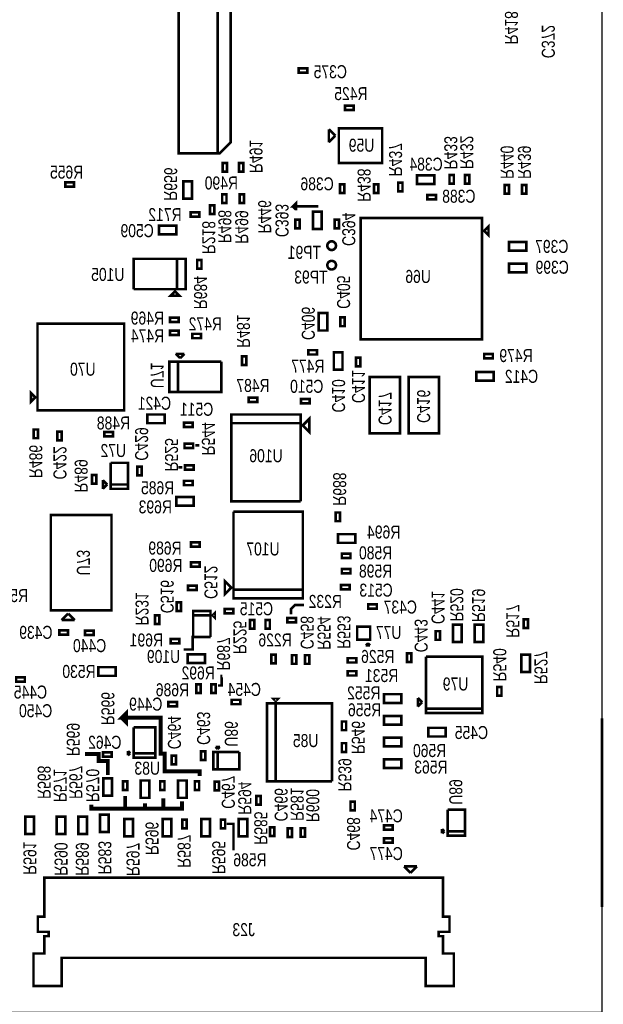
# Model space of a CAD drawing. Extents: x -387 to 3825, y -1404 to 6494.
# Tile 2 of 5: x 1853 to 3199, y -132 to 2139. Entities that reach past the tile are written whole.
import ezdxf
from ezdxf.enums import TextEntityAlignment as Align

# ---------------------------------------------------------------- set-up
doc = ezdxf.new("R2010")
doc.units = 0
for name, color, linetype in [('BG_OUTLINE', 95, 'CONTINUOUS'), ('PG_ASSEMBLY_BOTTOM', 52, 'CONTINUOUS'), ('RD_ASSEMBLY_BOTTOM', 52, 'CONTINUOUS')]:
    doc.layers.add(name, color=color, linetype=linetype)

msp = doc.modelspace()

# ---------------------------------------------------------------- linework, layer by layer
at = {"layer": 'BG_OUTLINE'}
msp.add_lwpolyline([(-149.99, -150), (3196.46, -150), (3196.46, 5759.32), (-149.99, 5759.32)], close=True, dxfattribs=at)
at = {"layer": 'BG_OUTLINE', "const_width": 6}
msp.add_lwpolyline([(3196.46, 92.12), (3196.46, 527.12)], dxfattribs=at)
at = {"layer": 'PG_ASSEMBLY_BOTTOM'}
for points, const_width in [([(2309.25, 1830.44), (2309.25, 2910.44), (2219.25, 2910.44)], 6), ([(2219.25, 2910.44), (2219.25, 1830.44), (2314.25, 1830.44), (2339.25, 1855.44), (2339.25, 2885.44), (2314.25, 2910.44), (2309.25, 2910.44)], 6), ([(2309.25, 2910.44), (2309.25, 1830.44)], 6), ([(2496.55, 2026.4), (2516.55, 2026.4), (2516.55, 2016.4), (2496.55, 2016.4), (2496.55, 2026.4)], 6), ([(2623.65, 1930.32), (2603.65, 1930.32), (2603.65, 1940.32), (2623.65, 1940.32), (2623.65, 1930.32)], 6), ([(2566.05, 1855.9), (2566.05, 1885.9)], 6), ([(2566.05, 1885.9), (2581.05, 1870.9)], 6), ([(2589.05, 1887.9), (2689.05, 1887.9), (2689.05, 1807.9), (2589.05, 1807.9), (2589.05, 1887.9)], 6), ([(2581.05, 1870.9), (2566.05, 1855.9)], 6), ([(2330.97, 1807.87), (2330.97, 1787.87), (2320.97, 1787.87), (2320.97, 1807.87), (2330.97, 1807.87)], 6), ([(2368.97, 1807.87), (2368.97, 1787.87), (2358.97, 1787.87), (2358.97, 1807.87), (2368.97, 1807.87)], 6), ([(2809.79, 1759.4), (2769.79, 1759.4), (2769.79, 1779.4), (2809.79, 1779.4), (2809.79, 1759.4)], 6), ([(2854.55, 1780.4), (2854.55, 1760.4), (2844.55, 1760.4), (2844.55, 1780.4), (2854.55, 1780.4)], 6), ([(2890.55, 1780.4), (2890.55, 1760.4), (2880.55, 1760.4), (2880.55, 1780.4), (2890.55, 1780.4)], 6), ([(1977.79, 1753.54), (1957.79, 1753.54), (1957.79, 1763.54), (1977.79, 1763.54), (1977.79, 1753.54)], 6), ([(2230.57, 1725.85), (2230.57, 1765.85), (2250.57, 1765.85), (2250.57, 1725.85), (2230.57, 1725.85)], 6), ([(2602.05, 1758.92), (2602.05, 1738.92), (2592.05, 1738.92), (2592.05, 1758.92), (2602.05, 1758.92)], 6), ([(2670.47, 1738.9), (2670.47, 1758.9), (2680.47, 1758.9), (2680.47, 1738.9), (2670.47, 1738.9)], 6), ([(2735.99, 1762.4), (2735.99, 1742.4), (2725.99, 1742.4), (2725.99, 1762.4), (2735.99, 1762.4)], 6), ([(2981.55, 1757.4), (2981.55, 1737.4), (2971.55, 1737.4), (2971.55, 1757.4), (2981.55, 1757.4)], 6), ([(3021.55, 1757.4), (3021.55, 1737.4), (3011.55, 1737.4), (3011.55, 1757.4), (3021.55, 1757.4)], 6), ([(2329.97, 1735.65), (2329.97, 1715.65), (2319.97, 1715.65), (2319.97, 1735.65), (2329.97, 1735.65)], 6), ([(2369.97, 1735.65), (2369.97, 1715.65), (2359.97, 1715.65), (2359.97, 1735.65), (2369.97, 1735.65)], 6), ([(2813.06, 1724.4), (2793.06, 1724.4), (2793.06, 1734.4), (2813.06, 1734.4), (2813.06, 1724.4)], 6), ([(2301.97, 1710.61), (2301.97, 1690.61), (2291.97, 1690.61), (2291.97, 1710.61), (2301.97, 1710.61)], 6), ([(2542, 1708), (2483, 1708), (2490, 1715), (2490, 1702), (2489, 1702), (2483, 1708)], 6), ([(2247.15, 1694.18), (2267.15, 1694.18), (2267.15, 1684.18), (2247.15, 1684.18), (2247.15, 1694.18)], 6), ([(2488.55, 1657.4), (2488.55, 1677.4), (2498.55, 1677.4), (2498.55, 1657.4), (2488.55, 1657.4)], 6), ([(2529.55, 1655.67), (2529.55, 1695.67), (2549.55, 1695.67), (2549.55, 1655.67), (2529.55, 1655.67)], 6), ([(2579.55, 1657.4), (2579.55, 1677.4), (2589.55, 1677.4), (2589.55, 1657.4), (2579.55, 1657.4)], 6), ([(2919.55, 1401.4), (2639.55, 1401.4), (2639.55, 1681.4), (2919.55, 1681.4), (2919.55, 1401.4)], 6), ([(2213.85, 1643.43), (2173.85, 1643.43), (2173.85, 1663.43), (2213.85, 1663.43), (2213.85, 1643.43)], 6), ([(2934.55, 1661.4), (2934.55, 1641.4), (2924.55, 1651.4), (2934.55, 1661.4)], 6), ([(3021.85, 1605.62), (2981.85, 1605.62), (2981.85, 1625.62), (3021.85, 1625.62), (3021.85, 1605.62)], 6), ([(2215.74, 1587.05), (2215.74, 1517.05), (2115.74, 1517.05)], 6), ([(2115.74, 1517.05), (2115.74, 1587.05), (2235.74, 1587.05), (2235.74, 1517.05), (2215.74, 1517.05), (2215.74, 1587.05)], 6), ([(2272.18, 1584.45), (2272.18, 1564.45), (2262.18, 1564.45), (2262.18, 1584.45), (2272.18, 1584.45)], 6), ([(3021.85, 1555.62), (2981.85, 1555.62), (2981.85, 1575.62), (3021.85, 1575.62), (3021.85, 1555.62)], 6), ([(2210.74, 1512.05), (2220.74, 1502.05), (2200.74, 1502.05), (2210.74, 1512.05)], 6), ([(2219.32, 1441.4), (2199.32, 1441.4), (2199.32, 1451.4), (2219.32, 1451.4), (2219.32, 1441.4)], 6), ([(2542.55, 1421.8), (2542.55, 1461.8), (2562.55, 1461.8), (2562.55, 1421.8), (2542.55, 1421.8)], 6), ([(2592.55, 1431.8), (2592.55, 1451.8), (2602.55, 1451.8), (2602.55, 1431.8), (2592.55, 1431.8)], 6), ([(1893.76, 1437.46), (2093.76, 1437.46), (2093.76, 1237.46), (1893.76, 1237.46), (1893.76, 1437.46)], 6), ([(2199.32, 1421.4), (2219.32, 1421.4), (2219.32, 1411.4), (2199.32, 1411.4), (2199.32, 1421.4)], 6), ([(2251, 1414), (2271, 1414), (2271, 1404), (2251, 1404), (2251, 1414)], 6), ([(2212.74, 1367.94), (2232.74, 1367.94)], 6), ([(2222.74, 1357.94), (2212.74, 1367.94)], 6), ([(2232.74, 1367.94), (2222.74, 1357.94)], 6), ([(2365.55, 1342.4), (2365.55, 1362.4), (2375.55, 1362.4), (2375.55, 1342.4), (2365.55, 1342.4)], 6), ([(2538.55, 1366.4), (2518.55, 1366.4), (2518.55, 1376.4), (2538.55, 1376.4), (2538.55, 1366.4)], 6), ([(2597.55, 1371.4), (2597.55, 1331.4), (2577.55, 1331.4), (2577.55, 1371.4), (2597.55, 1371.4)], 6), ([(2944.55, 1357.4), (2924.55, 1357.4), (2924.55, 1367.4), (2944.55, 1367.4), (2944.55, 1357.4)], 6), ([(2317.74, 1349.94), (2317.74, 1279.94), (2197.74, 1279.94), (2197.74, 1349.94), (2217.74, 1349.94), (2217.74, 1279.94)], 6), ([(2217.74, 1279.94), (2217.74, 1349.94), (2317.74, 1349.94)], 6), ([(2638.55, 1359.4), (2638.55, 1339.4), (2628.55, 1339.4), (2628.55, 1359.4), (2638.55, 1359.4)], 6), ([(2730.18, 1314.5), (2730.18, 1184.5), (2660.18, 1184.5), (2660.18, 1314.5), (2730.18, 1314.5)], 6), ([(2820.18, 1314.5), (2820.18, 1184.5), (2750.18, 1184.5), (2750.18, 1314.5), (2820.18, 1314.5)], 6), ([(2946.28, 1306.26), (2906.28, 1306.26), (2906.28, 1326.26), (2946.28, 1326.26), (2946.28, 1306.26)], 6), ([(1888.76, 1267.46), (1878.76, 1257.46), (1878.76, 1277.46), (1888.76, 1267.46)], 6), ([(2401.02, 1257), (2381.02, 1257), (2381.02, 1267), (2401.02, 1267), (2401.02, 1257)], 6), ([(2522, 1254), (2502, 1254), (2502, 1264), (2522, 1264), (2522, 1254)], 6), ([(2187, 1208), (2147, 1208), (2147, 1228), (2187, 1228), (2187, 1208)], 6), ([(2501, 1028), (2341, 1028), (2341, 1228), (2501, 1228), (2501, 1208), (2341, 1208)], 6), ([(2232, 1209), (2252, 1209), (2252, 1199), (2232, 1199), (2232, 1209)], 6), ([(2341, 1208), (2501, 1208), (2501, 1028)], 6), ([(2506, 1203), (2521, 1218), (2521, 1188), (2506, 1203)], 6), ([(1895.18, 1193.44), (1895.18, 1173.44), (1885.18, 1173.44), (1885.18, 1193.44), (1895.18, 1193.44)], 6), ([(1939.55, 1168.44), (1939.55, 1188.44), (1949.55, 1188.44), (1949.55, 1168.44), (1939.55, 1168.44)], 6), ([(2067.99, 1177.46), (2047.99, 1177.46), (2047.99, 1187.46), (2067.99, 1187.46), (2067.99, 1177.46)], 6), ([(2253, 1151), (2233, 1151), (2233, 1161), (2253, 1161), (2253, 1151)], 6), ([(2258, 1157), (2267, 1157)], 6), ([(2062.75, 1116.59), (2102.75, 1116.59), (2102.75, 1056.59), (2062.75, 1056.59), (2062.75, 1066.59), (2102.75, 1066.59)], 6), ([(2102.75, 1066.59), (2062.75, 1066.59), (2062.75, 1116.59)], 6), ([(2254, 1101), (2234, 1101), (2234, 1111), (2254, 1111), (2254, 1101)], 6), ([(2019.44, 1068.35), (2019.44, 1088.35), (2029.44, 1088.35), (2029.44, 1068.35), (2019.44, 1068.35)], 6), ([(2134.32, 1107.61), (2134.32, 1087.61), (2124.32, 1087.61), (2124.32, 1107.61), (2134.32, 1107.61)], 6), ([(2228, 1106), (2219, 1106)], 6), ([(2044.75, 1056.59), (2044.75, 1076.59)], 6), ([(2044.75, 1076.59), (2054.75, 1066.59)], 6), ([(2054.75, 1066.59), (2044.75, 1056.59)], 6), ([(2232, 1075), (2252, 1075), (2252, 1065), (2232, 1065), (2232, 1075)], 6), ([(2254, 1018), (2214, 1018), (2214, 1038), (2254, 1038), (2254, 1018)], 6), ([(1924.55, 776.4), (1924.55, 996.4), (2064.55, 996.4), (2064.55, 776.4), (1924.55, 776.4)], 6), ([(2346, 1004), (2506, 1004), (2506, 804), (2346, 804), (2346, 824), (2506, 824)], 6), ([(2506, 824), (2346, 824), (2346, 1004)], 6), ([(2592, 1002), (2592, 982), (2582, 982), (2582, 1002), (2592, 1002)], 6), ([(2587, 952), (2627, 952), (2627, 932), (2587, 932), (2587, 952)], 6), ([(2248, 933), (2268, 933), (2268, 923), (2248, 923), (2248, 933)], 6), ([(2596, 906.98), (2616, 906.98), (2616, 896.98), (2596, 896.98), (2596, 906.98)], 6), ([(2248, 887), (2268, 887), (2268, 877), (2248, 877), (2248, 887)], 6), ([(2596, 871.98), (2616, 871.98), (2616, 861.98), (2596, 861.98), (2596, 871.98)], 6), ([(2341, 829), (2326, 814), (2326, 844), (2341, 829)], 6), ([(2241, 833), (2261, 833), (2261, 823), (2241, 823), (2241, 833)], 6), ([(2614, 825), (2594, 825), (2594, 835), (2614, 835), (2614, 825)], 6), ([(2214.99, 775), (2214.99, 795), (2224.99, 795), (2224.99, 775), (2214.99, 775)], 6), ([(2292.98, 715), (2252.98, 715), (2252.98, 775), (2292.98, 775), (2292.98, 765), (2252.98, 765)], 6), ([(2297.98, 765), (2302.98, 770), (2302.98, 760), (2297.98, 765)], 6), ([(2325.9, 779.65), (2345.9, 779.65), (2345.9, 769.65), (2325.9, 769.65), (2325.9, 779.65)], 6), ([(2509, 789), (2488, 789), (2479, 780), (2479, 767)], 6), ([(2676.83, 780.17), (2656.83, 780.17), (2656.83, 790.17), (2676.83, 790.17), (2676.83, 780.17)], 6), ([(1949.55, 753.9), (1964.55, 768.9)], 6), ([(1979.55, 753.9), (1949.55, 753.9)], 6), ([(1964.55, 768.9), (1979.55, 753.9)], 6), ([(2165, 744.91), (2165, 764.91), (2175, 764.91), (2175, 744.91), (2165, 744.91)], 6), ([(2252.98, 765), (2292.98, 765), (2292.98, 715)], 6), ([(2393.95, 754.31), (2393.95, 734.31), (2383.95, 734.31), (2383.95, 754.31), (2393.95, 754.31)], 6), ([(2429.95, 754.31), (2429.95, 734.31), (2419.95, 734.31), (2419.95, 754.31), (2429.95, 754.31)], 6), ([(2470, 759), (2490, 759), (2490, 749), (2470, 749), (2470, 759)], 6), ([(3015.49, 735.62), (3015.49, 755.62), (3025.49, 755.62), (3025.49, 735.62), (3015.49, 735.62)], 6), ([(1944, 730.4), (1964, 730.4), (1964, 720.4), (1944, 720.4), (1944, 730.4)], 6), ([(2023.55, 719.4), (2003.55, 719.4), (2003.55, 729.4), (2023.55, 729.4), (2023.55, 719.4)], 6), ([(2631.36, 708.48), (2631.36, 738.48), (2661.36, 738.48), (2661.36, 708.48), (2631.36, 708.48)], 6), ([(2822.64, 728.4), (2822.64, 708.4), (2812.64, 708.4), (2812.64, 728.4), (2822.64, 728.4)], 6), ([(2872.64, 743.4), (2872.64, 703.4), (2852.64, 703.4), (2852.64, 743.4), (2872.64, 743.4)], 6), ([(2902.64, 703.4), (2902.64, 743.4), (2922.64, 743.4), (2922.64, 703.4), (2902.64, 703.4)], 6), ([(2201, 710), (2221, 710), (2221, 700), (2201, 700), (2201, 710)], 6), ([(2252.98, 715), (2252, 715), (2252, 686), (2231, 686)], 6), ([(2651.36, 695.48), (2656.36, 700.48)], 6), ([(2661.36, 695.48), (2651.36, 695.48)], 6), ([(2656.36, 700.48), (2661.36, 695.48)], 6), ([(2240, 675), (2280, 675), (2280, 655), (2240, 655), (2240, 675)], 6), ([(2443.17, 674.05), (2443.17, 654.05), (2433.17, 654.05), (2433.17, 674.05), (2443.17, 674.05)], 6), ([(2491, 673), (2491, 653), (2481, 653), (2481, 673), (2491, 673)], 6), ([(2521, 673), (2521, 653), (2511, 653), (2511, 673), (2521, 673)], 6), ([(2609.3, 666.13), (2629.3, 666.13), (2629.3, 656.13), (2609.3, 656.13), (2609.3, 666.13)], 6), ([(2746.55, 657.4), (2746.55, 677.4), (2756.55, 677.4), (2756.55, 657.4), (2746.55, 657.4)], 6), ([(2790.55, 669.4), (2920.55, 669.4), (2920.55, 539.4), (2790.55, 539.4), (2790.55, 549.4), (2920.55, 549.4)], 6), ([(2920.55, 549.4), (2790.55, 549.4), (2790.55, 669.4)], 6), ([(3030.49, 673.89), (3030.49, 633.89), (3010.49, 633.89), (3010.49, 673.89), (3030.49, 673.89)], 6), ([(2073.84, 625.4), (2033.84, 625.4), (2033.84, 645.4), (2073.84, 645.4), (2073.84, 625.4)], 6), ([(2629.3, 626.13), (2609.3, 626.13), (2609.3, 636.13), (2629.3, 636.13), (2629.3, 626.13)], 6), ([(1864.46, 611.91), (1844.46, 611.91), (1844.46, 621.91), (1864.46, 621.91), (1864.46, 611.91)], 6), ([(2320, 625), (2319, 625), (2319, 603), (2310, 603)], 6), ([(2260.2, 585.8), (2260.2, 605.8), (2270.2, 605.8), (2270.2, 585.8), (2260.2, 585.8)], 6), ([(2295.2, 585.8), (2295.2, 605.8), (2305.2, 605.8), (2305.2, 585.8), (2295.2, 585.8)], 6), ([(2964.55, 599.4), (2964.55, 579.4), (2954.55, 579.4), (2954.55, 599.4), (2964.55, 599.4)], 6), ([(2215.55, 555.15), (2195.55, 555.15), (2195.55, 565.15), (2215.55, 565.15), (2215.55, 555.15)], 6), ([(2342, 570), (2362, 570), (2362, 560), (2342, 560), (2342, 570)], 6), ([(2443.29, 567.18), (2438.29, 572.18), (2448.29, 572.18), (2443.29, 567.18)], 6), ([(2693.55, 583), (2733.55, 583), (2733.55, 563), (2693.55, 563), (2693.55, 583)], 6), ([(2771.55, 554.4), (2771.55, 574.4)], 6), ([(2771.55, 574.4), (2781.55, 564.4)], 6), ([(2268, 394), (2268, 405), (2187, 405), (2187, 446), (2178, 446), (2178, 529), (2089, 529), (2098, 538), (2098, 519), (2089, 528), (2089, 529)], 9), ([(2573.29, 382.18), (2423.29, 382.18), (2423.29, 562.18), (2443.29, 562.18), (2443.29, 382.18)], 6), ([(2443.29, 382.18), (2443.29, 562.18), (2573.29, 562.18), (2573.29, 382.18)], 6), ([(2781.55, 564.4), (2771.55, 554.4)], 6), ([(2596, 500), (2596, 520), (2606, 520), (2606, 500), (2596, 500)], 6), ([(2693.55, 533), (2733.55, 533), (2733.55, 513), (2693.55, 513), (2693.55, 533)], 6), ([(2165.6, 446.67), (2115.6, 446.67), (2115.6, 506.67)], 6), ([(2115.6, 506.67), (2165.6, 506.67), (2165.6, 436.67), (2115.6, 436.67), (2115.6, 446.67), (2165.6, 446.67)], 6), ([(2795.55, 505.4), (2835.55, 505.4), (2835.55, 485.4), (2795.55, 485.4), (2795.55, 505.4)], 6), ([(2693.55, 483), (2733.55, 483), (2733.55, 463), (2693.55, 463), (2693.55, 483)], 6), ([(2102.6, 451.67), (2107.6, 446.67)], 6), ([(2102.6, 441.67), (2102.6, 451.67)], 6), ([(2271.05, 431.38), (2271.05, 451.38), (2281.05, 451.38), (2281.05, 431.38), (2271.05, 431.38)], 6), ([(2304.55, 461.42), (2314.55, 461.42)], 6), ([(2309.55, 456.42), (2304.55, 461.42)], 6), ([(2314.55, 461.42), (2309.55, 456.42)], 6), ([(2606, 470), (2606, 450), (2596, 450), (2596, 470), (2606, 470)], 6), ([(2056, 397), (2056, 429), (2035, 429), (2035, 445), (2003, 445)], 9), ([(2044.98, 448.95), (2064.98, 448.95), (2064.98, 438.95), (2044.98, 438.95), (2044.98, 448.95)], 6), ([(2107.6, 446.67), (2102.6, 441.67)], 6), ([(2203.65, 421.4), (2203.65, 441.4), (2213.65, 441.4), (2213.65, 421.4), (2203.65, 421.4)], 6), ([(2359.55, 449.42), (2359.55, 409.42), (2299.55, 409.42), (2299.55, 449.42), (2309.55, 449.42), (2309.55, 409.42)], 6), ([(2309.55, 409.42), (2309.55, 449.42), (2359.55, 449.42)], 6), ([(2693.55, 433), (2733.55, 433), (2733.55, 413), (2693.55, 413), (2693.55, 433)], 6), ([(2065.86, 388.98), (2065.86, 348.98), (2045.86, 348.98), (2045.86, 388.98), (2065.86, 388.98)], 6), ([(2151.86, 383.98), (2151.86, 343.98), (2131.86, 343.98), (2131.86, 383.98), (2151.86, 383.98)], 6), ([(2237.86, 383.98), (2237.86, 343.98), (2217.86, 343.98), (2217.86, 383.98), (2237.86, 383.98)], 6), ([(2100.86, 382.25), (2100.86, 362.25), (2090.86, 362.25), (2090.86, 382.25), (2100.86, 382.25)], 6), ([(2186.86, 382.25), (2186.86, 362.25), (2176.86, 362.25), (2176.86, 382.25), (2186.86, 382.25)], 6), ([(2266.86, 382.25), (2266.86, 362.25), (2256.86, 362.25), (2256.86, 382.25), (2266.86, 382.25)], 6), ([(2302.55, 361.28), (2302.55, 381.28), (2312.55, 381.28), (2312.55, 361.28), (2302.55, 361.28)], 6), ([(2227, 336), (2227, 319), (2096, 319), (2096, 348)], 9), ([(2184, 320), (2184, 343)], 9), ([(2399, 328), (2399, 348), (2409, 348), (2409, 328), (2399, 328)], 6), ([(2096, 319), (2018, 319), (2018, 328)], 9), ([(2142, 321), (2142, 331)], 9), ([(2616, 315), (2616, 335), (2626, 335), (2626, 315), (2616, 315)], 6), ([(2880.46, 266.98), (2840.46, 266.98), (2840.46, 316.98)], 6), ([(2840.46, 316.98), (2880.46, 316.98), (2880.46, 256.98), (2840.46, 256.98), (2840.46, 266.98), (2880.46, 266.98)], 6), ([(1885.86, 300.63), (1885.86, 260.63), (1865.86, 260.63), (1865.86, 300.63), (1885.86, 300.63)], 6), ([(1957.86, 300.63), (1957.86, 260.63), (1937.86, 260.63), (1937.86, 300.63), (1957.86, 300.63)], 6), ([(2007.86, 300.63), (2007.86, 260.63), (1987.86, 260.63), (1987.86, 300.63), (2007.86, 300.63)], 6), ([(2057.86, 305.4), (2057.86, 265.4), (2037.86, 265.4), (2037.86, 305.4), (2057.86, 305.4)], 6), ([(2113.86, 295.4), (2113.86, 255.4), (2093.86, 255.4), (2093.86, 295.4), (2113.86, 295.4)], 6), ([(2202.86, 295.4), (2202.86, 255.4), (2182.86, 255.4), (2182.86, 295.4), (2202.86, 295.4)], 6), ([(2237.86, 293.67), (2237.86, 273.67), (2227.86, 273.67), (2227.86, 293.67), (2237.86, 293.67)], 6), ([(2291.86, 295.4), (2291.86, 255.4), (2271.86, 255.4), (2271.86, 295.4), (2291.86, 295.4)], 6), ([(2326.86, 293.67), (2326.86, 273.67), (2316.86, 273.67), (2316.86, 293.67), (2326.86, 293.67)], 6), ([(2377.86, 295.4), (2377.86, 255.4), (2357.86, 255.4), (2357.86, 295.4), (2377.86, 295.4)], 6), ([(2330, 284), (2346, 284), (2346, 223)], 6), ([(2430, 256), (2430, 276), (2440, 276), (2440, 256), (2430, 256)], 6), ([(2471.32, 253.96), (2471.32, 273.96), (2481.32, 273.96), (2481.32, 253.96), (2471.32, 253.96)], 6), ([(2501, 254), (2501, 274), (2511, 274), (2511, 254), (2501, 254)], 6), ([(2713.46, 270.43), (2693.46, 270.43), (2693.46, 280.43), (2713.46, 280.43), (2713.46, 270.43)], 6), ([(2827.46, 261.98), (2827.46, 271.98)], 6), ([(2827.46, 271.98), (2832.46, 266.98)], 6), ([(2713.46, 240.43), (2693.46, 240.43), (2693.46, 250.43), (2713.46, 250.43), (2713.46, 240.43)], 6), ([(2832.46, 266.98), (2827.46, 261.98)], 6), ([(2739.55, 185.86), (2769.55, 185.86)], 6), ([(2754.55, 170.86), (2739.55, 185.86)], 6), ([(2769.55, 185.86), (2754.55, 170.86)], 6), ([(1909.55, 160), (2829.55, 160), (2829.55, 70), (2844.55, 70), (2844.55, 35), (2819.55, 35), (2819.55, 25), (2829.55, 25), (2829.55, -15), (2854.55, -15), (2854.55, -90), (2789.55, -90), (2789.55, -25), (1949.55, -25), (1949.55, -90), (1884.55, -90), (1884.55, -15), (1909.55, -15), (1909.55, 25), (1919.55, 25), (1919.55, 35), (1894.55, 35), (1894.55, 70), (1909.55, 70), (1909.55, 160)], 6)]:
    msp.add_lwpolyline(points, dxfattribs=dict(at, const_width=const_width))
at = {"layer": 'PG_ASSEMBLY_BOTTOM', "const_width": 6}
for points in [[(2582.55, 1617.4, 1), (2562.55, 1617.4, 1), (2582.55, 1617.4)], [(2582.55, 1572.4, 1), (2562.55, 1572.4, 1), (2582.55, 1572.4)]]:
    msp.add_lwpolyline(points, format="xyb", dxfattribs=at)

# ---------------------------------------------------------------- texts
at = {"layer": 'RD_ASSEMBLY_BOTTOM', "text_generation_flag": 2, "width": 0.8}
for s, p in [('R418', (2972.45, 2081.6)), ('C372', (3057.45, 2049.6)), ('R656', (2186, 1721)), ('C393', (2443, 1637)), ('C406', (2503.55, 1399.8)), ('C410', (2573.45, 1232.6)), ('C417', (2680.82, 1203.5)), ('C416', (2769.82, 1208.5)), ('R520', (2846.36, 750.6)), ('R519', (2896.64, 749.4)), ('R527', (3040.51, 606.11)), ('R569', (1961.14, 440.02)), ('U86', (2326, 462)), ('R571', (1931.14, 334.02)), ('R570', (2006.14, 334.02)), ('R594', (2357, 305)), ('R596', (2143, 212)), ('R591', (1861.14, 166.37)), ('R590', (1933.14, 164.37)), ('R589', (1982.14, 164.37)), ('R583', (2034.14, 167.6)), ('R597', (2099.14, 163.6)), ('R595', (2297, 168))]:
    msp.add_text(s, height=30, rotation=270, dxfattribs=at).set_placement(p)
for s, p in [('C375', (2569.45, 2003.6)), ('R425', (2617, 1953)), ('R655', (1961, 1772)), ('R490', (2318, 1747)), ('C386', (2539, 1745)), ('C388', (2866.06, 1716.4)), ('R712', (2188, 1674)), ('U105', (2056, 1536)), ('R469', (2147.32, 1435.4)), ('R472', (2281, 1422)), ('R474', (2147.68, 1394.6)), ('R479', (2998, 1349)), ('U70', (1998.24, 1317.54)), ('R477', (2517.55, 1324.4)), ('R487', (2391, 1280)), ('C510', (2515, 1278)), ('C511', (2261, 1225)), ('R488', (2068.99, 1193.46)), ('U106', (2421, 1118)), ('R685', (2171, 1044)), ('R689', (2188, 905)), ('U107', (2414, 903)), ('R580', (2674, 894.02)), ('R690', (2190, 865)), ('R598', (2674, 852.02)), ('R514', (1833.55, 795.4)), ('C513', (2675, 808)), ('C515', (2399, 765)), ('R232', (2558, 782)), ('C437', (2731, 769)), ('C439', (1890, 710.6)), ('C440', (2014, 680)), ('R691', (2145, 693)), ('R226', (2442, 693)), ('R526', (2679, 655)), ('R531', (2688, 611)), ('U79', (2858.45, 591.6)), ('C445', (1877.46, 572.91)), ('R686', (2205.2, 578.2)), ('C454', (2371, 579)), ('C449', (2143.55, 545.15)), ('C450', (1889.46, 529.9)), ('C462', (2049.02, 457.05)), ('C474', (2698.46, 287.43)), ('C477', (2698.46, 200.43)), ('R586', (2384, 186)), ('J23', (2369.55, 25))]:
    msp.add_text(s, height=30, dxfattribs=at).set_placement(p, align=Align.CENTER)
for s, p in [('U59', (2670.95, 1834.1)), ('C384', (2828.79, 1790.4)), ('C509', (2162, 1637)), ('TP91', (2548, 1587)), ('C397', (3118.85, 1600.62)), ('C399', (3119.85, 1552.62)), ('TP93', (2563, 1530)), ('U66', (2801.55, 1531.4)), ('C412', (3049, 1301)), ('C421', (2202, 1239)), ('U72', (2098, 1130)), ('R693', (2204, 1000)), ('R694', (2731, 942)), ('U77', (2733.52, 710.36)), ('U109', (2222.98, 655)), ('R530', (2027.84, 620.4)), ('R692', (2303, 617)), ('R552', (2685, 571)), ('R556', (2687, 532)), ('C455', (2933.45, 479.6)), ('U85', (2542, 461)), ('R560', (2837, 438)), ('U83', (2176.4, 397.33)), ('R563', (2840, 400))]:
    msp.add_text(s, height=30, dxfattribs=at).set_placement(p)
for s, p in [('R433', (2832.45, 1831.6)), ('R432', (2869.45, 1832.6)), ('R491', (2383, 1823)), ('R437', (2705.01, 1815.6)), ('R440', (2962.45, 1809.6)), ('R439', (3002.45, 1809.6)), ('R438', (2632.47, 1756.9)), ('R446', (2403, 1684)), ('R498', (2311.03, 1661.35)), ('R499', (2350.03, 1660.35)), ('C394', (2597, 1655)), ('R218', (2274, 1636)), ('R684', (2255, 1509)), ('C405', (2585, 1510)), ('R481', (2354, 1420)), ('U71', (2155.26, 1318.06)), ('C411', (2619.45, 1292.6)), ('R544', (2273, 1172)), ('C429', (2119, 1160)), ('R525', (2188, 1135)), ('R486', (1874.82, 1119.56)), ('C422', (1930.55, 1116.44)), ('R489', (1979.44, 1086.35)), ('R688', (2576, 1056)), ('U73', (1984.55, 886.4)), ('C512', (2279, 841)), ('C516', (2178, 808)), ('C441', (2803, 783)), ('R231', (2120, 779.91)), ('R517', (2975.49, 751.62)), ('R225', (2346, 714)), ('C458', (2501, 725)), ('R554', (2540, 724)), ('R553', (2586, 726)), ('C443', (2764, 718)), ('R687', (2308, 676)), ('R540', (2945.45, 650.6)), ('R566', (2041.14, 549.75)), ('C464', (2194.65, 494.4)), ('C463', (2262.05, 504.38)), ('R546', (2619, 483)), ('R539', (2588, 397)), ('R568', (1894.14, 379.75)), ('R567', (1967.14, 379.75)), ('C467', (2319, 357)), ('C466', (2441, 328)), ('R581', (2478, 329)), ('U89', (2844.02, 357.46)), ('R600', (2514, 326)), ('R585', (2394, 274)), ('C468', (2608, 261)), ('R587', (2217, 221))]:
    msp.add_text(s, height=30, rotation=270, dxfattribs=at).set_placement(p, align=Align.CENTER)

doc.saveas('drawing.dxf')
